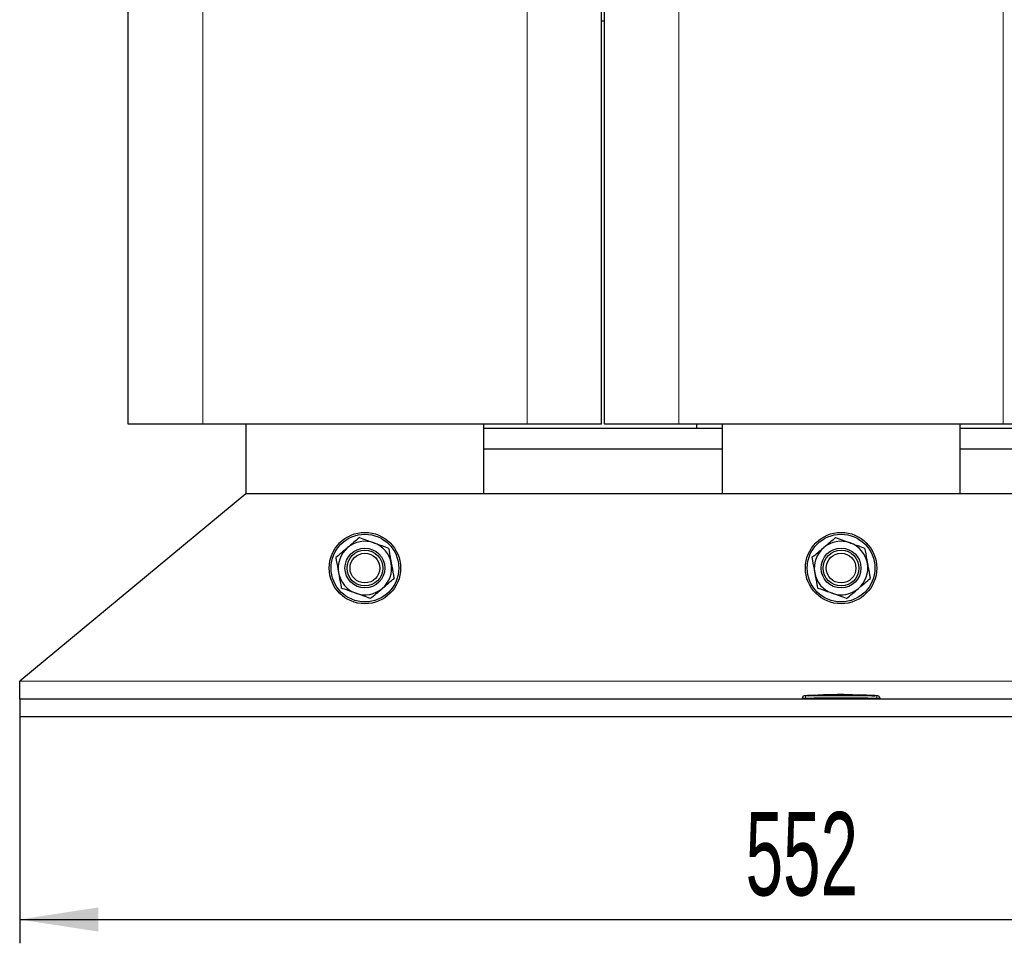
# Model space of a CAD drawing. Header units: millimetres. Extents: x 5 to 418, y 2 to 292.
# Tile 9 of 35: x 69 to 110, y 168 to 207. Entities that reach past the tile are written whole.
import ezdxf

# ---------------------------------------------------------------- set-up
doc = ezdxf.new("R2010")
doc.units = ezdxf.units.MM
doc.layers.add('SLD-0', color=7, linetype='Continuous')
doc.styles.add('SLDTEXTSTYLE0', font='TXT', dxfattribs={"width": 0.605})
doc.dimstyles.new('SLDDIMSTYLE0', dxfattribs={"dimtxt": 3.5, "dimasz": 3.302, "dimexe": 0, "dimexo": 0.0625, "dimgap": 0.875, "dimtad": 1, "dimlfac": 8, "dimrnd": 1e-09, "dimzin": 12, "dimdsep": 46, "dimtxsty": 'SLDTEXTSTYLE0', "dimsah": 1, "dimcen": 0.09, "dimadec": 0, "dimazin": 3, "dimtfac": 1, "dimtofl": 0, "dimtmove": 0, "dimatfit": 3, "dimfxl": 1, "dimfrac": 2, "dimtolj": 1, "dimtzin": 12, "dimarcsym": 0})

# ---------------------------------------------------------------- blocks, each defined once
blk = doc.blocks.new('_D')
at = {"layer": 'SLD-0'}
for p, q in [((69.035, 177.312), (69.035, 167.799)), ((138.035, 177.312), (138.035, 167.799)), ((69.035, 168.799), (138.035, 168.799))]:
    blk.add_line(p, q, dxfattribs=at)
for points in [[(69.035, 168.799), (72.337, 168.291), (72.337, 169.307)], [(138.035, 168.799), (134.733, 169.307), (134.733, 168.291)]]:
    blk.add_solid(points, dxfattribs=at)
at = {"layer": 'SLD-0', "insert": (99.524, 173.311), "char_height": 3.5, "attachment_point": 1, "style": 'SLDTEXTSTYLE0'}
blk.add_mtext('552', dxfattribs=at)

msp = doc.modelspace()

# ---------------------------------------------------------------- linework, layer by layer
at = {"color": 7, "linetype": 'Continuous', "lineweight": 25}
for p, q in [((73.5972, 189.6123), (73.5972, 219.7373)), ((93.4722, 189.6123), (93.4722, 219.7373)), ((93.5972, 189.6123), (93.5972, 219.7373)), ((93.5972, 206.5373), (93.4722, 206.5373)), ((76.7222, 189.6123), (73.5972, 189.6123)), ((90.3472, 189.6123), (76.7222, 189.6123)), ((78.5347, 189.6123), (78.5347, 186.6873)), ((88.5347, 186.6873), (88.5347, 189.6123)), ((98.5347, 189.4248), (88.5347, 189.4248)), ((93.4722, 189.6123), (90.3472, 189.6123)), ((96.7222, 189.6123), (93.5972, 189.6123)), ((110.3472, 189.6123), (96.7222, 189.6123)), ((97.4722, 189.4248), (97.4722, 189.6123)), ((98.5347, 189.6123), (98.5347, 186.6873)), ((108.5347, 186.6873), (108.5347, 189.6123)), ((118.5347, 189.4248), (108.5347, 189.4248)), ((113.4722, 189.6123), (110.3472, 189.6123)), ((98.5347, 188.5623), (88.5347, 188.5623)), ((118.5347, 188.5623), (108.5347, 188.5623)), ((78.5347, 186.6873), (69.0347, 178.8123)), ((128.5347, 186.6873), (78.5347, 186.6873)), ((69.0347, 178.0623), (69.0347, 178.8123)), ((103.373, 178.2461), (103.0619, 178.2354)), ((103.373, 178.2506), (104.0203, 178.245)), ((103.373, 178.2442), (103.373, 178.2506)), ((103.642, 178.2458), (103.373, 178.2481)), ((138.0347, 178.0623), (69.0347, 178.0623)), ((69.0347, 178.0623), (69.0347, 177.3123)), ((101.9097, 178.0623), (101.9097, 178.1013)), ((102.146, 178.2001), (101.973, 178.1913)), ((102.4209, 178.2135), (102.129, 178.2036)), ((102.1459, 178.1983), (102.4207, 178.2074)), ((102.4207, 178.2048), (102.1459, 178.1958)), ((102.1459, 178.1983), (102.1459, 178.1958)), ((102.4207, 178.2202), (102.7233, 178.2156)), ((102.4207, 178.2074), (102.4207, 178.2048)), ((102.7233, 178.2131), (102.4323, 178.2176)), ((102.8047, 178.2266), (102.5564, 178.2182)), ((102.7233, 178.2156), (103.9109, 178.2234)), ((103.9109, 178.2209), (102.7233, 178.2131)), ((102.7233, 178.2156), (102.7233, 178.2131)), ((103.0616, 178.2436), (102.8033, 178.235)), ((103.9109, 178.2414), (103.373, 178.2442)), ((103.9109, 178.2234), (103.9109, 178.2209)), ((104.0203, 178.245), (104.0203, 178.2377)), ((104.8914, 178.2044), (104.0203, 178.2355)), ((104.0203, 178.2219), (104.7299, 178.2048)), ((104.0203, 178.2219), (104.0203, 178.2194)), ((104.7299, 178.2023), (104.0203, 178.2194)), ((104.3251, 178.2349), (104.3251, 178.2302)), ((104.5428, 178.2253), (104.3251, 178.2349)), ((104.3251, 178.2324), (104.5428, 178.2227)), ((104.3251, 178.2302), (104.5428, 178.2215)), ((104.6225, 178.2175), (104.6225, 178.22)), ((104.9257, 178.2012), (104.9257, 178.1987)), ((105.0965, 178.1913), (104.9257, 178.1994)), ((105.1597, 178.0623), (105.1597, 178.1013)), ((138.0347, 177.3123), (69.0347, 177.3123))]:
    msp.add_line(p, q, dxfattribs=at)
at = {"color": 7, "linetype": 'Continuous', "lineweight": 18}
for p, q in [((76.7222, 189.6123), (76.7222, 219.7373)), ((90.3472, 189.6123), (90.3472, 219.7373)), ((96.7222, 189.6123), (96.7222, 219.7373)), ((110.3472, 189.6123), (110.3472, 219.7373)), ((138.0347, 178.8123), (69.0347, 178.8123)), ((102.0337, 178.1888), (102.0347, 178.1013)), ((102.0347, 178.0623), (102.0347, 178.1013)), ((104.5428, 178.2253), (104.5428, 178.2227)), ((104.7299, 178.2048), (104.7299, 178.2023)), ((105.0358, 178.1888), (105.0347, 178.1013)), ((105.0347, 178.0623), (105.0347, 178.1013))]:
    msp.add_line(p, q, dxfattribs=at)
at = {"color": 7, "linetype": 'Continuous', "lineweight": 25}
for centre, radius in [((83.5347, 183.5623), 1.5), ((83.5347, 183.5623), 1.4219), ((103.5347, 183.5623), 1.5), ((103.5347, 183.5623), 1.4219), ((83.5347, 183.5623), 0.8367), ((83.5347, 183.5623), 0.75), ((83.5347, 183.5623), 0.625), ((103.5347, 183.5623), 0.8367), ((103.5347, 183.5623), 0.75), ((103.5347, 183.5623), 0.625)]:
    msp.add_circle(centre, radius, dxfattribs=at)
for centre, radius, start, end in [((83.5347, 183.5623), 1.125, 70.29133, 130.29133), ((83.5347, 183.5623), 1.125, 10.29133, 70.29133), ((103.5347, 183.5623), 1.125, 70.29133, 130.29133), ((103.5347, 183.5623), 1.125, 10.29133, 70.29133), ((83.5347, 183.5623), 1.125, 130.29133, 190.29133), ((103.5347, 183.5623), 1.125, 130.29133, 190.29133), ((83.5347, 183.5623), 1.125, 310.29133, 10.29133), ((103.5347, 183.5623), 1.125, 310.29133, 10.29133), ((83.5347, 183.5623), 1.125, 190.29133, 250.29133), ((103.5347, 183.5623), 1.125, 190.29133, 250.29133), ((83.5347, 183.5623), 1.125, 250.29133, 310.29133), ((103.5347, 183.5623), 1.125, 250.29133, 310.29133), ((101.9972, 178.1052), 0.0875, 93.30836, 180.0017), ((105.0722, 178.1052), 0.0875, 359.99828, 86.65876)]:
    msp.add_arc(centre, radius, start, end, dxfattribs=at)
at = {"color": 7, "linetype": 'Continuous', "lineweight": 18}
for centre, start, end in [((101.9972, 178.1013), 90.9905, 179.99805), ((105.0722, 178.1013), 0.00195, 89.00993)]:
    msp.add_arc(centre, 0.0875, start, end, dxfattribs=at)
at = {"color": 7, "linetype": 'Continuous', "lineweight": 25}
for points, knots in [([(83.3027, 184.8404), (83.2222, 184.7722), (83.0598, 184.6345), (82.8919, 184.4922), (82.8072, 184.4204)], [0, 0, 0, 0, 0.495458, 1, 1, 1, 1]), ([(83.3027, 184.8404), (83.402, 184.8049), (83.6024, 184.7331), (83.8096, 184.6588), (83.9141, 184.6214)], [0, 0, 0, 0, 0.495458, 1, 1, 1, 1]), ([(83.9141, 184.6214), (83.9286, 184.6162), (84.0384, 184.5769), (84.2453, 184.5027), (84.4316, 184.436), (84.5256, 184.4023)], [0, 0, 0, 0, 0.07009, 0.5307844, 1, 1, 1, 1]), ([(103.3027, 184.8404), (103.2222, 184.7722), (103.0598, 184.6345), (102.8919, 184.4922), (102.8072, 184.4204)], [0, 0, 0, 0, 0.495458, 1, 1, 1, 1]), ([(103.3027, 184.8404), (103.402, 184.8049), (103.6024, 184.7331), (103.8096, 184.6588), (103.9141, 184.6214)], [0, 0, 0, 0, 0.495458, 1, 1, 1, 1]), ([(103.9141, 184.6214), (103.9286, 184.6162), (104.0384, 184.5769), (104.2453, 184.5027), (104.4316, 184.436), (104.5256, 184.4023)], [0, 0, 0, 0, 0.07009003, 0.53078443, 1, 1, 1, 1]), ([(82.8072, 184.4204), (82.7955, 184.4104), (82.7065, 184.335), (82.5389, 184.1929), (82.3879, 184.0649), (82.3118, 184.0004)], [0, 0, 0, 0, 0.07009, 0.5307844, 1, 1, 1, 1]), ([(84.5256, 184.4023), (84.5547, 184.2418), (84.593, 184.031), (84.6323, 183.8148), (84.6416, 183.7633)], [0, 0, 0, 0, 0.7618982, 1, 1, 1, 1]), ([(102.8072, 184.4204), (102.7955, 184.4104), (102.7065, 184.335), (102.5389, 184.1929), (102.3879, 184.0649), (102.3118, 184.0004)], [0, 0, 0, 0, 0.07009003, 0.53078443, 1, 1, 1, 1]), ([(104.5256, 184.4023), (104.5547, 184.2418), (104.593, 184.031), (104.6323, 183.8148), (104.6416, 183.7633)], [0, 0, 0, 0, 0.7618982, 1, 1, 1, 1]), ([(82.3118, 184.0004), (82.3409, 183.8398), (82.3792, 183.629), (82.4185, 183.4128), (82.4278, 183.3613)], [0, 0, 0, 0, 0.7618982, 1, 1, 1, 1]), ([(84.6416, 183.7633), (84.6723, 183.5943), (84.7116, 183.3779), (84.7494, 183.1698), (84.7577, 183.1242)], [0, 0, 0, 0, 0.7810476, 1, 1, 1, 1]), ([(102.3118, 184.0004), (102.3409, 183.8398), (102.3792, 183.629), (102.4185, 183.4128), (102.4278, 183.3613)], [0, 0, 0, 0, 0.7618982, 1, 1, 1, 1]), ([(104.6416, 183.7633), (104.6723, 183.5943), (104.7116, 183.3779), (104.7494, 183.1698), (104.7577, 183.1242)], [0, 0, 0, 0, 0.7810476, 1, 1, 1, 1]), ([(82.4278, 183.3613), (82.4585, 183.1923), (82.4978, 182.9759), (82.5356, 182.7678), (82.5439, 182.7222)], [0, 0, 0, 0, 0.78104759, 1, 1, 1, 1]), ([(102.4278, 183.3613), (102.4585, 183.1923), (102.4978, 182.9759), (102.5356, 182.7678), (102.5439, 182.7222)], [0, 0, 0, 0, 0.7810476, 1, 1, 1, 1]), ([(84.2622, 182.7042), (84.274, 182.7141), (84.3629, 182.7895), (84.5306, 182.9317), (84.6815, 183.0596), (84.7577, 183.1242)], [0, 0, 0, 0, 0.07009, 0.5307844, 1, 1, 1, 1]), ([(104.2622, 182.7042), (104.274, 182.7141), (104.3629, 182.7895), (104.5306, 182.9317), (104.6815, 183.0596), (104.7577, 183.1242)], [0, 0, 0, 0, 0.07009, 0.5307844, 1, 1, 1, 1]), ([(83.1553, 182.5032), (83.1408, 182.5084), (83.0311, 182.5477), (82.8241, 182.6218), (82.6379, 182.6886), (82.5439, 182.7222)], [0, 0, 0, 0, 0.07009, 0.5307844, 1, 1, 1, 1]), ([(83.7668, 182.2841), (83.6675, 182.3197), (83.4671, 182.3915), (83.2599, 182.4657), (83.1553, 182.5032)], [0, 0, 0, 0, 0.495458, 1, 1, 1, 1]), ([(83.7668, 182.2841), (83.8473, 182.3524), (84.0097, 182.49), (84.1775, 182.6324), (84.2622, 182.7042)], [0, 0, 0, 0, 0.495458, 1, 1, 1, 1]), ([(103.1553, 182.5032), (103.1408, 182.5084), (103.0311, 182.5477), (102.8241, 182.6218), (102.6379, 182.6886), (102.5439, 182.7222)], [0, 0, 0, 0, 0.07009, 0.5307844, 1, 1, 1, 1]), ([(103.7668, 182.2841), (103.6675, 182.3197), (103.4671, 182.3915), (103.2599, 182.4657), (103.1553, 182.5032)], [0, 0, 0, 0, 0.495458, 1, 1, 1, 1]), ([(103.7668, 182.2841), (103.8473, 182.3524), (104.0097, 182.49), (104.1775, 182.6324), (104.2622, 182.7042)], [0, 0, 0, 0, 0.495458, 1, 1, 1, 1]), ([(101.9097, 178.1013), (101.9097, 178.1027), (101.9097, 178.1051), (101.9097, 178.1048), (101.9097, 178.1047)], [0, 0, 0, 0, 0.63779785, 1, 1, 1, 1]), ([(104.5428, 178.2215), (104.5517, 178.2211), (104.5696, 178.2204), (104.5935, 178.2198), (104.6116, 178.2195), (104.622, 178.2196), (104.6234, 178.2201), (104.6158, 178.221), (104.6, 178.2221), (104.5777, 178.2235), (104.5573, 178.2245), (104.5456, 178.2251), (104.5428, 178.2253)], [0, 0, 0, 0, 0.1073587, 0.214721, 0.322003, 0.4292233, 0.5364373, 0.6436973, 0.7510459, 0.8585026, 0.9660513, 1, 1, 1, 1]), ([(104.5428, 178.2227), (104.5517, 178.2223), (104.5697, 178.2214), (104.5936, 178.22), (104.6115, 178.2188), (104.6216, 178.218), (104.6215, 178.2176), (104.6214, 178.2175)], [0, 0, 0, 0, 0.2150885, 0.4301767, 0.6452497, 0.8601714, 1, 1, 1, 1]), ([(104.7299, 178.2048), (104.7537, 178.2041), (104.8013, 178.2028), (104.8644, 178.2018), (104.9054, 178.2012), (104.9206, 178.2012), (104.9257, 178.2012)], [0, 0, 0, 0, 0.2851253, 0.5702516, 0.8553553, 1, 1, 1, 1]), ([(104.9257, 178.1987), (104.9146, 178.1987), (104.8922, 178.1989), (104.8345, 178.1998), (104.7777, 178.2009), (104.742, 178.202), (104.7299, 178.2023)], [0, 0, 0, 0, 0.285052, 0.570102, 0.8551915, 1, 1, 1, 1]), ([(104.9257, 178.2012), (104.9383, 178.2011), (104.9635, 178.201), (104.9565, 178.2023), (104.925, 178.2044), (104.9099, 178.2054)], [0, 0, 0, 0, 0.34078213, 0.68156868, 1, 1, 1, 1]), ([(104.9535, 178.1992), (104.9547, 178.199), (104.9589, 178.1984), (104.9395, 178.1985), (104.9257, 178.1987)], [0, 0, 0, 0, 0.2906381, 1, 1, 1, 1]), ([(105.1597, 178.1047), (105.1597, 178.1048), (105.1597, 178.1052), (105.1597, 178.1029), (105.1597, 178.1013)], [0, 0, 0, 0, 0.3187816, 1, 1, 1, 1])]:
    msp.add_open_spline(points, degree=3, knots=knots, dxfattribs=at)
at = {"color": 7, "linetype": 'Continuous', "lineweight": 18}
for points, knots in [([(102.0347, 178.1013), (102.0207, 178.1012), (101.9926, 178.1012), (101.9551, 178.1011), (101.9269, 178.1011), (101.9119, 178.1012), (101.9103, 178.1012), (101.9097, 178.1013)], [0, 0, 0, 0, 0.2146723, 0.429352, 0.6440261, 0.8586954, 1, 1, 1, 1]), ([(101.9922, 178.1921), (101.9921, 178.1922), (101.9919, 178.1924), (101.9942, 178.1902), (101.9957, 178.1888)], [0, 0, 0, 0, 0.3621246, 1, 1, 1, 1]), ([(101.9957, 178.1888), (101.9959, 178.1887), (101.9965, 178.1887), (102.0011, 178.1886), (102.0097, 178.1886), (102.021, 178.1886), (102.0294, 178.1887), (102.0337, 178.1888)], [0, 0, 0, 0, 0.1406569, 0.3555038, 0.5710329, 0.7861716, 1, 1, 1, 1]), ([(102.0337, 178.1888), (102.5341, 178.1932), (103.5348, 178.2021), (104.5355, 178.1932), (105.0358, 178.1888)], [0, 0, 0, 0, 0.5000392, 1, 1, 1, 1]), ([(105.0347, 178.1013), (104.5348, 178.1061), (103.5348, 178.1158), (102.5348, 178.1061), (102.0347, 178.1013)], [0, 0, 0, 0, 0.499961, 1, 1, 1, 1]), ([(105.1597, 178.1013), (105.1584, 178.1012), (105.1556, 178.1011), (105.134, 178.1011), (105.1023, 178.1011), (105.0672, 178.1012), (105.044, 178.1013), (105.0347, 178.1013)], [0, 0, 0, 0, 0.2146728, 0.4293525, 0.6440267, 0.8586958, 1, 1, 1, 1]), ([(105.0358, 178.1888), (105.0386, 178.1887), (105.0456, 178.1887), (105.0562, 178.1886), (105.0658, 178.1886), (105.0723, 178.1886), (105.0733, 178.1887), (105.0737, 178.1888)], [0, 0, 0, 0, 0.1405668, 0.3553275, 0.5708435, 0.7860436, 1, 1, 1, 1]), ([(105.0737, 178.1888), (105.0754, 178.1903), (105.0777, 178.1925), (105.0774, 178.1922), (105.0772, 178.1921)], [0, 0, 0, 0, 0.6810033, 1, 1, 1, 1])]:
    msp.add_open_spline(points, degree=3, knots=knots, dxfattribs=at)

# ---------------------------------------------------------------- dimensions: what is measured, and where the dimension line sits
at = {"layer": 'SLD-0'}
dim = msp.add_linear_dim(base=(138.0347, 168.799), p1=(69.0347, 177.3123), p2=(138.0347, 177.3123), dimstyle='SLDDIMSTYLE0', dxfattribs=at)
dim.commit()
dim.dimension.update_dxf_attribs({"geometry": '_D', "text_midpoint": (103.5347, 168.799), "dimtype": 160})

doc.saveas('drawing.dxf')
